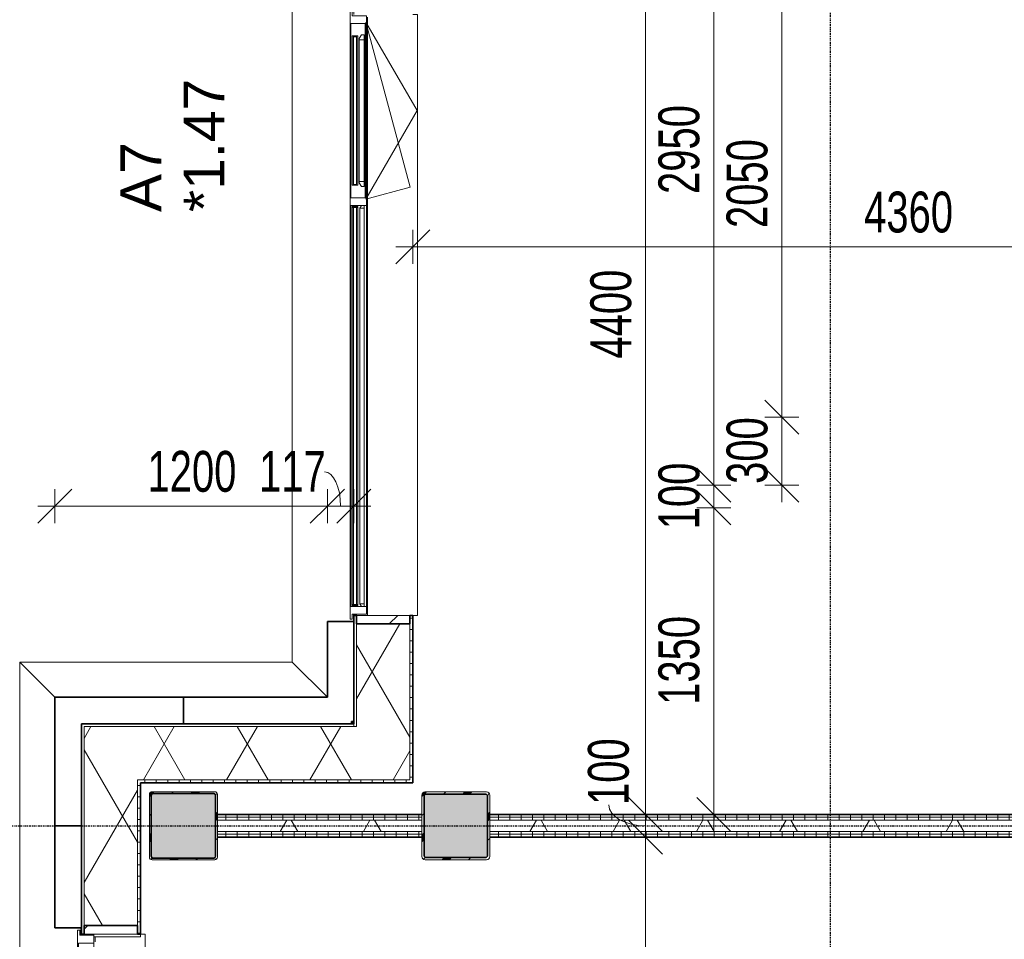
# Model space of a CAD drawing. Header units: millimetres. Extents: x -80560 to 110805, y -11020 to 52719.
# Tile 32 of 184: x 36724 to 41060, y 34700 to 38750. Entities that reach past the tile are written whole.
import ezdxf

# ---------------------------------------------------------------- set-up
doc = ezdxf.new("R2010")
doc.units = ezdxf.units.MM
doc.linetypes.add('CENTER2', pattern=[20, 8, -4, 4, -4])
doc.linetypes.add('DASHED2-1', pattern=[3, 2, -1])
for name, color, linetype, lineweight in [('A-ANNO-DIMS', 211, 'Continuous', 9), ('A-ANNO-DIMS-100', 211, 'Continuous', 9), ('A-FLOR-OVHD', 1, 'DASHED2-1', 18), ('A-GENM', 13, 'Continuous', 18), ('A-GLAZ', 151, 'Continuous', 18), ('A-GLAZ-IDEN', 152, 'Continuous', 18), ('A-GLAZ-SILL', 1, 'Continuous', 18), ('A-WALL', 113, 'Continuous', 35), ('A-WALL-PATT', 111, 'Continuous', 35), ('I-WALL', 2, 'Continuous', 18), ('S-COLS', 52, 'Continuous', 18), ('S-GRID', 1, 'Continuous', 9)]:
    doc.layers.add(name, color=color, linetype=linetype, lineweight=lineweight)
doc.styles.add('Arial', font='arial.ttf', dxfattribs={"height": 180})
doc.styles.add('Arial_5', font='arial.ttf', dxfattribs={"width": 0.7, "height": 180})
doc.dimstyles.new('n3o_1_8', dxfattribs={"dimscale": 304.8, "dimtxt": 183.646692, "dimasz": 0.492126, "dimexe": 0.246063, "dimexo": 0.0625, "dimgap": 0.032808, "dimtad": 1, "dimdec": 0, "dimdsep": 46, "dimtxsty": 'Arial_5', "dimblk1": 'OBLIQUE', "dimblk2": 'OBLIQUE', "dimsah": 1, "dimcen": 0.09, "dimdle": 0.246063, "dimazin": 0, "dimtfac": 1, "dimtdec": 4, "dimtix": 1, "dimtmove": 0, "dimatfit": 3, "dimfxl": 0.246063, "dimfxlon": 1, "dimtvp": 1, "dimtolj": 1, "dimtzin": 0, "dimarcsym": 2})
doc.dimstyles.new('n3o_1_8_1', dxfattribs={"dimscale": 304.8, "dimtxt": 183.646692, "dimasz": 0.492126, "dimexe": 0.246063, "dimexo": 0.0625, "dimgap": 0.032808, "dimtad": 1, "dimdec": 0, "dimdsep": 46, "dimtxsty": 'Arial_5', "dimblk1": 'OBLIQUE', "dimblk2": 'OBLIQUE', "dimsah": 1, "dimcen": 0.09, "dimdle": 0.246063, "dimazin": 0, "dimtfac": 1, "dimtdec": 4, "dimtix": 1, "dimtmove": 2, "dimatfit": 3, "dimfxl": 0.246063, "dimfxlon": 1, "dimtvp": 1, "dimtolj": 1, "dimtzin": 0, "dimarcsym": 2})
doc.dimstyles.new('n3o_1_8_2', dxfattribs={"dimscale": 304.8, "dimtxt": 183.646692, "dimasz": 0.492126, "dimexe": 0.246063, "dimexo": 0.0625, "dimgap": 0.032808, "dimtad": 1, "dimdec": 0, "dimdsep": 46, "dimtxsty": 'Arial_5', "dimblk1": 'OBLIQUE', "dimblk2": 'OBLIQUE', "dimsah": 1, "dimcen": 0.09, "dimdle": 0.246063, "dimazin": 0, "dimtfac": 1, "dimtdec": 4, "dimtix": 1, "dimtmove": 1, "dimatfit": 3, "dimfxl": 0.246063, "dimfxlon": 1, "dimtvp": 1, "dimtolj": 1, "dimtzin": 0, "dimarcsym": 2})
doc.dimstyles.new('n3o_1_8_3', dxfattribs={"dimscale": 304.8, "dimtxt": 183.646692, "dimasz": 0.492126, "dimexe": 0.246063, "dimexo": 0.0625, "dimgap": 0.032808, "dimtad": 1, "dimdec": 0, "dimdsep": 46, "dimtxsty": 'Arial_5', "dimblk1": 'OBLIQUE', "dimblk2": 'OBLIQUE', "dimsah": 1, "dimcen": 0.09, "dimdle": 0.246063, "dimazin": 0, "dimtfac": 1, "dimtdec": 4, "dimtix": 1, "dimtmove": 0, "dimatfit": 3, "dimfxl": 0.246063, "dimfxlon": 1, "dimtvp": 1, "dimtolj": 1, "dimtzin": 0, "dimarcsym": 2})
pattern_1 = [(270, (40732.32, 35250), (50, -2e-13), [])]
pattern_2 = [(60, (24894.82, 0), (-274.963, 158.75), []), (120, (24894.82, 0), (-274.963, -158.75), [])]
pattern_3 = [(45, (0, 0), (-141.4214, 141.4214), [])]

# ---------------------------------------------------------------- blocks, each defined once
blk = doc.blocks.new('NLRS_28_SCO_UN_staalkolom koker betongevuld_gen_CGA - kolom D-V330-DO_01 eerste verdieping')
at = {"layer": 'S-COLS', "lineweight": 5}
h = blk.add_hatch(dxfattribs=at)
h.set_pattern_fill('FP_150', color=256, style=0, pattern_type=2)
h.set_pattern_definition([(45, (-13750, -35200), (-99.99975, 99.99975), []), (45, (-13665, -35200), (-99.99975, 99.99975), []), (45, (-13660, -35200), (-99.99975, 99.99975), []), (45, (-13655, -35200), (-99.99975, 99.99975), []), (45, (-13650, -35200), (-99.99975, 99.99975), []), (45, (-13645, -35200), (-99.99975, 99.99975), []), (45, (-13640, -35200), (-99.99975, 99.99975), []), (45, (-13635, -35200), (-99.99975, 99.99975), [])])
h.paths.add_polyline_path([(7.4, -150), (135, -150), (145.6, -145.6), (150, -135), (150, 135), (145.6, 145.6), (135, 150), (-135, 150), (-145.6, 145.6), (-150, 135), (-150, -135), (-145.6, -145.6), (-135, -150)], flags=0)
h.paths.add_polyline_path([(130, -140), (-130, -140), (-137.1, -137.1), (-140, -130), (-140, 130), (-137.1, 137.1), (-130, 140), (130, 140), (137.1, 137.1), (140, 130), (140, -130), (137.1, -137.1)], flags=0)
at = {"layer": 'S-COLS', "lineweight": 9}
blk.add_hatch(color=256, dxfattribs=at).paths.add_polyline_path([(130, -140), (137.1, -137.1), (140, -130), (140, 130), (137.1, 137.1), (130, 140), (-130, 140), (-137.1, 137.1), (-140, 130), (-140, -130), (-137.1, -137.1), (-130, -140), (7.4, -140)], flags=0)
at = {"layer": 'S-COLS'}
for p, q in [((-150, 135), (-150, -135)), ((135, 150), (-135, 150)), ((-130, 140), (130, 140)), ((150, -135), (150, 135)), ((-140, -130), (-140, 130)), ((140, 130), (140, -130)), ((-135, -150), (135, -150)), ((130, -140), (-130, -140))]:
    blk.add_line(p, q, dxfattribs=at)
at = {"layer": 'S-COLS', "lineweight": 35}
for p, q in [((130, 140), (-130, 140)), ((-140, 130), (-140, -130)), ((140, -130), (140, 130)), ((-130, -140), (130, -140))]:
    blk.add_line(p, q, dxfattribs=at)
at = {"layer": 'S-COLS'}
for centre, radius, start, end in [((-135, 135), 15, 90, 180), ((-130, 130), 10, 90, 180), ((130, 130), 10, 0, 90), ((135, 135), 15, 360, 90), ((-130, -130), 10, 180, 270), ((130, -130), 10, 270, 0), ((-135, -135), 15, 180, 270), ((135, -135), 15, 270, 360)]:
    blk.add_arc(centre, radius, start, end, dxfattribs=at)
at = {"layer": 'S-COLS', "lineweight": 35}
for centre, start, end in [((-130, 130), 90, 180), ((130, 130), 360, 90), ((-130, -130), 180, 270), ((130, -130), 270, 360)]:
    blk.add_arc(centre, 10, start, end, dxfattribs=at)
blk = doc.blocks.new('NLRS_28_SCO_UN_staalkolom koker betongevuld_gen_CGA - kolom A-V339-DO_01 eerste verdieping')
at = {"layer": 'S-COLS', "lineweight": 5}
h = blk.add_hatch(dxfattribs=at)
h.set_pattern_fill('FP_177', color=256, style=0, pattern_type=2)
h.set_pattern_definition([(45, (-12550, -35200), (-99.99975, 99.99975), []), (45, (-12465, -35200), (-99.99975, 99.99975), []), (45, (-12460, -35200), (-99.99975, 99.99975), []), (45, (-12455, -35200), (-99.99975, 99.99975), []), (45, (-12450, -35200), (-99.99975, 99.99975), []), (45, (-12445, -35200), (-99.99975, 99.99975), []), (45, (-12440, -35200), (-99.99975, 99.99975), []), (45, (-12435, -35200), (-99.99975, 99.99975), [])])
h.paths.add_polyline_path([(138, -150), (146.5, -146.5), (150, -138), (150, 138), (146.5, 146.5), (138, 150), (-138, 150), (-146.5, 146.5), (-150, 138), (-150, -138), (-146.5, -146.5), (-138, -150), (32.7, -150)], flags=0)
h.paths.add_polyline_path([(32.7, -142), (-134, -142), (-139.7, -139.7), (-142, -134), (-142, 134), (-139.7, 139.7), (-134, 142), (134, 142), (139.7, 139.7), (142, 134), (142, -134), (139.7, -139.7), (134, -142)], flags=0)
at = {"layer": 'S-COLS', "lineweight": 9}
blk.add_hatch(color=256, dxfattribs=at).paths.add_polyline_path([(134, -142), (139.7, -139.7), (142, -134), (142, 134), (139.7, 139.7), (134, 142), (-134, 142), (-139.7, 139.7), (-142, 134), (-142, -134), (-139.7, -139.7), (-134, -142), (32.7, -142)], flags=0)
at = {"layer": 'S-COLS'}
for p, q in [((-150, 138), (-150, -138)), ((-142, -134), (-142, 134)), ((138, 150), (-138, 150)), ((-134, 142), (134, 142)), ((142, 134), (142, -134)), ((150, -138), (150, 138)), ((-138, -150), (138, -150)), ((134, -142), (-134, -142))]:
    blk.add_line(p, q, dxfattribs=at)
at = {"layer": 'S-COLS', "lineweight": 35}
for p, q in [((-142, 134), (-142, -134)), ((134, 142), (-134, 142)), ((142, -134), (142, 134)), ((-134, -142), (134, -142))]:
    blk.add_line(p, q, dxfattribs=at)
at = {"layer": 'S-COLS'}
for centre, radius, start, end in [((-138, 138), 12, 90, 180), ((-134, 134), 8, 90, 180), ((134, 134), 8, 0, 90), ((138, 138), 12, 0, 90), ((-138, -138), 12, 180, 270), ((-134, -134), 8, 180, 270), ((134, -134), 8, 270, 0), ((138, -138), 12, 270, 360)]:
    blk.add_arc(centre, radius, start, end, dxfattribs=at)
at = {"layer": 'S-COLS', "lineweight": 35}
for centre, start, end in [((-134, 134), 90, 180), ((134, 134), 360, 90), ((-134, -134), 180, 270), ((134, -134), 270, 360)]:
    blk.add_arc(centre, 8, start, end, dxfattribs=at)
blk = doc.blocks.new('19112_SW_LeonardoCollege_R2020_rvt-1-DO_01 eerste verdieping')
at = {"color": 9, "lineweight": 9}
for name, p in [('NLRS_28_SCO_UN_staalkolom koker betongevuld_gen_CGA - kolom A-V339-DO_01 eerste verdieping', (12550, 35200)), ('NLRS_28_SCO_UN_staalkolom koker betongevuld_gen_CGA - kolom D-V330-DO_01 eerste verdieping', (13750, 35200))]:
    blk.add_blockref(name, p, dxfattribs=at)
blk = doc.blocks.new('Basic Wall _ 41_WA_n3o_cladding_vertikaal_random_100mm_oorspronkelijk - ___-31301011-DO_01 eerste verdieping')
at = {"layer": 'A-WALL', "lineweight": 18}
for p, q in [((11829, 35921), (11984, 35766)), ((11829, 9429), (11829, 35921)), ((12099, 34750), (12099, 34717.7)), ((12101, 34722.5), (12101, 34717.7))]:
    blk.add_line(p, q, dxfattribs=at)
blk = doc.blocks.new('Basic Wall _ 41_WA_n3o_cladding_vertikaal_random_100mm_oorspronkelijk - ___-31301012-DO_01 eerste verdieping')
at = {"layer": 'A-WALL', "lineweight": 18}
for p, q in [((13029, 35921), (13029, 48371)), ((13299, 36132), (13299, 36100)), ((13301, 36132), (13301, 36127)), ((13184, 35766), (13029, 35921)), ((13299, 35651), (13291, 35659)), ((13299, 35659), (13299, 35651))]:
    blk.add_line(p, q, dxfattribs=at)
blk = doc.blocks.new('merk 2700 draaikiep - std-31324494-DO_01 eerste verdieping')
at = {"layer": 'A-GLAZ'}
for p, q in [((-1262, 0), (-1340, 0)), ((-1340, 0), (-1340, -10)), ((-1262, -4), (-1262, 0)), ((460, 0), (460, -4)), ((538, 0), (460, 0)), ((538, -4), (538, 0)), ((1340, 0), (1262, 0)), ((1262, 0), (1262, -4)), ((1340, -10), (1340, 0)), ((-1340, -10), (-1318, -10)), ((-1318, -10), (-1318, -72)), ((-1284, -72), (-1284, -4)), ((-1284, -4), (-1262, -4)), ((460, -4), (482, -4)), ((482, -4), (482, -72)), ((516, -72), (516, -4)), ((516, -4), (538, -4)), ((1262, -4), (1284, -4)), ((1284, -4), (1284, -72)), ((1318, -72), (1318, -10)), ((1318, -10), (1340, -10)), ((-1318, -72), (-1284, -72)), ((482, -72), (516, -72)), ((1284, -72), (1318, -72))]:
    blk.add_line(p, q, dxfattribs=at)
at = {"layer": 'A-GLAZ-SILL'}
for p, q in [((460, 0), (-1262, 0)), ((1262, 0), (538, 0)), ((460, -4), (-1262, -4)), ((1262, -4), (538, -4)), ((482, -72), (-1284, -72)), ((1284, -72), (516, -72))]:
    blk.add_line(p, q, dxfattribs=at)
blk = doc.blocks.new('NLRS_41_GM_WPB_spouwlat-SH_generiek_ISR - 235x38-V123-DO_01 eerste verdieping')
at = {"layer": 'A-GENM'}
h = blk.add_hatch(dxfattribs=at)
h.set_pattern_fill('FP_51', color=256, style=0, pattern_type=2)
h.set_pattern_definition(pattern_3)
h.paths.add_polyline_path([(13548, 36089), (13548, 36127), (13313, 36127), (13313, 36089), (13463.7, 36089)], flags=0)
for p, q in [((13548, 36127), (13313, 36127)), ((13313, 36127), (13313, 36089)), ((13548, 36089), (13548, 36127)), ((13313, 36089), (13548, 36089))]:
    blk.add_line(p, q, dxfattribs=at)
blk = doc.blocks.new('merk 1800 draaikiep - std-31313693-DO_01 eerste verdieping')
at = {"layer": 'A-GLAZ'}
for p, q in [((-812, 0), (-890, 0)), ((-890, 0), (-890, -10)), ((-812, -4), (-812, 0)), ((-39, 0), (-39, -4)), ((39, 0), (-39, 0)), ((39, -4), (39, 0)), ((890, 0), (812, 0)), ((812, 0), (812, -4)), ((890, -10), (890, 0)), ((-890, -10), (-868, -10)), ((-868, -10), (-868, -72)), ((-834, -72), (-834, -4)), ((-834, -4), (-812, -4)), ((-39, -4), (-17, -4)), ((-17, -4), (-17, -72)), ((17, -72), (17, -4)), ((17, -4), (39, -4)), ((812, -4), (834, -4)), ((834, -4), (834, -72)), ((868, -72), (868, -10)), ((868, -10), (890, -10)), ((-868, -72), (-834, -72)), ((-17, -72), (17, -72)), ((834, -72), (868, -72))]:
    blk.add_line(p, q, dxfattribs=at)
at = {"layer": 'A-GLAZ-SILL'}
for p, q in [((-39, 0), (-812, 0)), ((812, 0), (39, 0)), ((-39, -4), (-812, -4)), ((812, -4), (39, -4)), ((67, -72), (17, -72)), ((834, -72), (784, -72))]:
    blk.add_line(p, q, dxfattribs=at)
blk = doc.blocks.new('NLRS_41_GM_WPB_spouwlat-SH_generiek_ISR - 235x38-V309-DO_01 eerste verdieping')
at = {"layer": 'A-GENM'}
h = blk.add_hatch(dxfattribs=at)
h.set_pattern_fill('FP_59', color=256, style=0, pattern_type=2)
h.set_pattern_definition(pattern_3)
h.paths.add_polyline_path([(12348, 34722.5), (12348, 34760.5), (12113, 34760.5), (12113, 34722.5), (12289, 34722.5)], flags=0)
for p, q in [((12348, 34760.5), (12113, 34760.5)), ((12113, 34760.5), (12113, 34722.5)), ((12348, 34722.5), (12348, 34760.5)), ((12113, 34722.5), (12348, 34722.5))]:
    blk.add_line(p, q, dxfattribs=at)
blk = doc.blocks.new('41_dagkanten_SH_generiek_ISR - 12x204_5-V311-DO_01 eerste verdieping')
at = {"layer": 'A-GENM'}
for p, q in [((12156, 34722.5), (12156, 34717.7)), ((12360.5, 34722.5), (12156, 34722.5)), ((12156, 34710.5), (12360.5, 34710.5)), ((12360.5, 34710.5), (12360.5, 34722.5))]:
    blk.add_line(p, q, dxfattribs=at)
blk = doc.blocks.new('Basic Wall _ 41_WA_n3o_cladding_vertikaal_random_100mm_oorspronkelijk - ___-32747087-DO_01 eerste verdieping')
at = {"layer": 'A-WALL', "lineweight": 18}
for p, q in [((11984, 35766), (11829, 35921)), ((11829, 35921), (13029, 35921)), ((13029, 35921), (13184, 35766)), ((13291, 35659), (13299, 35651)), ((13299, 35651), (13291, 35651))]:
    blk.add_line(p, q, dxfattribs=at)
blk = doc.blocks.new('30_n3o_RT62_glas met glaslat - Type 1-33663740-DO_01 eerste verdieping')
at = {"layer": 'A-GENM'}
for points in [[(878, -11), (878, -5), (-878, -5), (-878, -11), (738.1, -11)], [(878, -31), (878, -25), (-878, -25), (-878, -31), (738.1, -31)]]:
    blk.add_hatch(color=256, dxfattribs=at).paths.add_polyline_path(points, flags=0)
for p, q in [((878, -5), (-878, -5)), ((-878, -5), (-878, -11)), ((-874, -5), (-878, -5)), ((-878, -5), (-878, -31)), ((-878, -11), (878, -11)), ((878, -25), (-878, -25)), ((-878, -25), (-878, -31)), ((-878, -31), (878, -31)), ((-878, -31), (-874, -31)), ((-874, -31), (-874, -5)), ((878, -5), (874, -5)), ((874, -5), (874, -31)), ((874, -31), (878, -31)), ((878, -11), (878, -5)), ((878, -31), (878, -5)), ((878, -31), (878, -25))]:
    blk.add_line(p, q, dxfattribs=at)
blk = doc.blocks.new('31_n3o_RT62_raam binnensponning_770817_v3 - Type 1-33654572-DO_01 eerste verdieping')
at = {"layer": 'A-GENM'}
for p, q in [((-372, -62), (-384, -62)), ((-384, -66), (-372, -66)), ((-372, -66), (-372, -62)), ((372, -62), (-372, -62)), ((-372, -62), (-372, -66)), ((-372, -66), (372, -66)), ((384, -62), (372, -62)), ((372, -62), (372, -66)), ((372, -66), (372, -62)), ((372, -66), (384, -66))]:
    blk.add_line(p, q, dxfattribs=at)
blk = doc.blocks.new('Mobility Plan Swing v2 - Mobility Plan Swing v2-33563420-DO_01 eerste verdieping')
at = {"layer": 'A-GENM'}
for p, q in [((-390, 0), (0, 225.2)), ((0, 225.2), (390, 0)), ((-390, 0), (337.7, 195)), ((390, 0), (337.7, 195))]:
    blk.add_line(p, q, dxfattribs=at)
blk = doc.blocks.new('DPWP_30_n3o_RT62_glas met glaslat Frame1 - Type 1-33663743-DO_01 eerste verdieping')
at = {"layer": 'A-GENM'}
for p, q in [((-871, -7.8), (-883, -15)), ((-883, -27), (-871, -27)), ((-871, -27), (-871, -7.8)), ((871, -7.8), (-871, -7.8)), ((-871, -7.8), (-871, -27)), ((-871, -27), (871, -27)), ((871, -27), (871, -7.8)), ((883, -15), (871, -7.8)), ((871, -7.8), (871, -27)), ((871, -27), (883, -27))]:
    blk.add_line(p, q, dxfattribs=at)
blk = doc.blocks.new('30_n3o_RT62_glas met glaslat - Type 1-33654577-DO_01 eerste verdieping')
at = {"layer": 'A-GENM'}
for points in [[(329, -11), (329, -5), (-329, -5), (-329, -11), (318.13516, -11)], [(-329, -31), (329, -31), (329, -25), (-329, -25)]]:
    blk.add_hatch(color=256, dxfattribs=at).paths.add_polyline_path(points, flags=0)
for p, q in [((-0.50292, 0), (0.50292, 0)), ((-329, -11), (-329, -5)), ((-329, -5), (329, -5)), ((329, -11), (-329, -11)), ((-329, -25), (-329, -11)), ((-329, -31), (-329, -25)), ((-329, -25), (329, -25)), ((329, -31), (-329, -31)), ((-325, -11), (-325, -25)), ((325, -25), (325, -11)), ((329, -11), (329, -5)), ((329, -11), (329, -25)), ((329, -31), (329, -25))]:
    blk.add_line(p, q, dxfattribs=at)
blk = doc.blocks.new('DPWP_30_n3o_RT62_glas met glaslat Frame1 - Type 1-33654580-DO_01 eerste verdieping')
at = {"layer": 'A-GENM'}
for p, q in [((-334, -15), (-317.317, -5)), ((-334, -27), (-334, -15)), ((-312, -27), (-334, -27)), ((-317.317, -5), (-312, -5)), ((-312, -5), (-312, -27)), ((312, -5), (-312, -5)), ((312, -27), (-312, -27)), ((312, -5), (317.317, -5)), ((312, -27), (312, -5)), ((334, -27), (312, -27)), ((317.317, -5), (334, -15)), ((334, -15), (334, -27))]:
    blk.add_line(p, q, dxfattribs=at)
blk = doc.blocks.new('NLRS_42_GM_ISR_vensterbank_kunststeen-SH_generiek_ISR - 220x20-33891699-DO_01 eerste verdieping')
at = {"layer": 'A-GENM'}
for p, q in [((-1323, 199.5), (-1323, 220)), ((-1323, 220), (1323, 220)), ((1323, 220), (1323, 199.5)), ((1323, 0), (-1311, 0))]:
    blk.add_line(p, q, dxfattribs=at)
blk = doc.blocks.new('NLRS_42_GM_ISR_vensterbank_kunststeen-SH_generiek_ISR - 220x20-V375-DO_01 eerste verdieping')
at = {"layer": 'A-GENM'}
for p, q in [((-873, 199.5), (-873, 220)), ((-873, 220), (873, 220)), ((873, 220), (873, 199.5)), ((-840.2, 0), (-861, 0)), ((873, 0), (-11.2, 0))]:
    blk.add_line(p, q, dxfattribs=at)
blk = doc.blocks.new('DIMBLOCK132-DO_01 eerste verdieping')
at = {"layer": 'A-ANNO-DIMS-100'}
for p, q in [((36878.8, 36607.5), (36953.8, 36682.5)), ((36878.8, 36532.5), (36878.8, 36682.5)), ((38078.8, 36607.5), (38153.8, 36682.5)), ((38078.8, 36532.5), (38078.8, 36682.5)), ((36803.8, 36607.5), (38078.8, 36607.5)), ((36878.8, 36607.5), (36803.8, 36532.5)), ((36878.8, 36607.5), (36878.8, 36532.5)), ((38078.8, 36607.5), (38003.8, 36532.5)), ((38078.8, 36607.5), (38078.8, 36532.5))]:
    blk.add_line(p, q, dxfattribs=at)
at = {"layer": 'A-ANNO-DIMS-100', "color": 0, "insert": (37286.7, 36851.2), "char_height": 180, "width": 461.094, "attachment_point": 1, "line_spacing_factor": 0.941778, "style": 'Arial_5'}
blk.add_mtext('1200', dxfattribs=at)
blk = doc.blocks.new('_Oblique')
at = {"color": 0, "linetype": 'ByBlock', "lineweight": -2}
blk.add_line((-0.5, -0.5), (0.5, 0.5), dxfattribs=at)
blk = doc.blocks.new('DIMBLOCK133-DO_01 eerste verdieping')
at = {"layer": 'A-ANNO-DIMS-100'}
for p, q in [((38078.8, 36607.5), (38153.8, 36682.5)), ((38078.8, 36532.5), (38078.8, 36682.5)), ((38195.8, 36607.5), (38270.8, 36682.5)), ((38195.8, 36532.5), (38195.8, 36682.5)), ((38078.8, 36607.5), (38003.8, 36532.5)), ((38078.8, 36607.5), (38270.8, 36607.5)), ((38078.8, 36607.5), (38078.8, 36532.5)), ((38195.8, 36607.5), (38120.8, 36532.5)), ((38195.8, 36607.5), (38195.8, 36532.5))]:
    blk.add_line(p, q, dxfattribs=at)
blk.add_ellipse((38066.4, 36607.5), major_axis=(0, 151.3), ratio=0.468819, start_param=4.712389, end_param=6.283185, dxfattribs=at)
at = {"layer": 'A-ANNO-DIMS-100', "color": 0, "insert": (37778.2, 36851.2), "char_height": 180, "width": 345.821, "attachment_point": 1, "line_spacing_factor": 0.941778, "style": 'Arial_5'}
blk.add_mtext('117', dxfattribs=at)
blk = doc.blocks.new('DIMBLOCK162-DO_01 eerste verdieping')
at = {"layer": 'A-ANNO-DIMS-100'}
for p, q in [((38455.3, 37749.6), (38530.3, 37824.6)), ((38455.3, 37824.6), (38455.3, 37674.6)), ((38455.3, 37749.6), (38455.3, 37824.6)), ((42814.8, 37749.6), (42889.8, 37824.6)), ((42814.8, 37824.6), (42814.8, 37674.6)), ((42814.8, 37749.6), (42814.8, 37824.6)), ((38380.3, 37749.6), (42814.8, 37749.6)), ((38455.3, 37749.6), (38380.3, 37674.6)), ((42814.8, 37749.6), (42739.8, 37674.6))]:
    blk.add_line(p, q, dxfattribs=at)
at = {"layer": 'A-ANNO-DIMS-100', "color": 0, "insert": (40442.9, 37993.3), "char_height": 180, "width": 461.094, "attachment_point": 1, "line_spacing_factor": 0.941778, "style": 'Arial_5'}
blk.add_mtext('4360', dxfattribs=at)
blk = doc.blocks.new('DIMBLOCK320-DO_01 eerste verdieping')
at = {"layer": 'A-ANNO-DIMS-100'}
for p, q in [((39480.6, 35150), (39405.6, 35225)), ((39405.6, 35150), (39555.6, 35150)), ((39480.6, 35150), (39405.6, 35150)), ((39480.6, 28950), (39480.6, 35150)), ((39480.6, 35150), (39555.6, 35075)), ((39480.6, 28950), (39405.6, 29025)), ((39405.6, 28950), (39555.6, 28950)), ((39480.6, 28950), (39405.6, 28950)), ((39480.6, 28950), (39555.6, 28875))]:
    blk.add_line(p, q, dxfattribs=at)
at = {"layer": 'A-ANNO-DIMS-100', "color": 0, "insert": (39236.9, 32283.6), "char_height": 180, "width": 461.094, "attachment_point": 1, "rotation": 90, "line_spacing_factor": 0.941778, "style": 'Arial_5'}
blk.add_mtext('6200', dxfattribs=at)
blk = doc.blocks.new('DIMBLOCK321-DO_01 eerste verdieping')
at = {"layer": 'A-ANNO-DIMS-100'}
for p, q in [((39480.6, 35250), (39405.6, 35325)), ((39405.6, 35250), (39555.6, 35250)), ((39480.6, 35250), (39405.6, 35250)), ((39480.6, 35150), (39405.6, 35225)), ((39480.6, 35150), (39480.6, 35250)), ((39480.6, 35250), (39555.6, 35175)), ((39405.6, 35150), (39555.6, 35150)), ((39480.6, 35150), (39405.6, 35150)), ((39480.6, 35150), (39555.6, 35075))]:
    blk.add_line(p, q, dxfattribs=at)
blk.add_ellipse((39480.6, 35291.7), major_axis=(161.8, 0), ratio=0.567104, start_param=3.141593, end_param=4.712389, dxfattribs=at)
at = {"layer": 'A-ANNO-DIMS-100', "color": 0, "insert": (39226.4, 35291.7), "char_height": 180, "width": 345.821, "attachment_point": 1, "rotation": 90, "line_spacing_factor": 0.941778, "style": 'Arial_5'}
blk.add_mtext('100', dxfattribs=at)
blk = doc.blocks.new('DIMBLOCK322-DO_01 eerste verdieping')
at = {"layer": 'A-ANNO-DIMS-100'}
for p, q in [((39480.6, 39650), (39405.6, 39725)), ((39405.6, 39650), (39555.6, 39650)), ((39480.6, 39650), (39405.6, 39650)), ((39480.6, 35250), (39480.6, 39650)), ((39480.6, 39650), (39555.6, 39575)), ((39480.6, 35250), (39405.6, 35325)), ((39405.6, 35250), (39555.6, 35250)), ((39480.6, 35250), (39405.6, 35250)), ((39480.6, 35250), (39555.6, 35175))]:
    blk.add_line(p, q, dxfattribs=at)
at = {"layer": 'A-ANNO-DIMS-100', "color": 0, "insert": (39236.9, 37257.9), "char_height": 180, "width": 461.094, "attachment_point": 1, "rotation": 90, "line_spacing_factor": 0.941778, "style": 'Arial_5'}
blk.add_mtext('4400', dxfattribs=at)
blk = doc.blocks.new('DIMBLOCK381-DO_01 eerste verdieping')
at = {"layer": 'A-ANNO-DIMS-100'}
for p, q in [((40080.6, 37000), (40005.6, 37075)), ((40155.6, 37000), (40005.6, 37000)), ((40080.6, 36625), (40080.6, 37000)), ((40080.6, 37000), (40155.6, 36925)), ((40080.6, 37000), (40155.6, 37000)), ((40080.6, 36700), (40005.6, 36775)), ((40155.6, 36700), (40005.6, 36700)), ((40080.6, 36700), (40155.6, 36625)), ((40080.6, 36700), (40155.6, 36700))]:
    blk.add_line(p, q, dxfattribs=at)
at = {"layer": 'A-ANNO-DIMS-100', "color": 0, "insert": (39836.9, 36705.9), "char_height": 180, "width": 345.821, "attachment_point": 1, "rotation": 90, "line_spacing_factor": 0.941778, "style": 'Arial_5'}
blk.add_mtext('300', dxfattribs=at)
blk = doc.blocks.new('DIMBLOCK382-DO_01 eerste verdieping')
at = {"layer": 'A-ANNO-DIMS-100'}
for p, q in [((40080.6, 39050), (40005.6, 39125)), ((40155.6, 39050), (40005.6, 39050)), ((40080.6, 37000), (40080.6, 39050)), ((40080.6, 39050), (40155.6, 38975)), ((40080.6, 39050), (40155.6, 39050)), ((40080.6, 37000), (40005.6, 37075)), ((40155.6, 37000), (40005.6, 37000)), ((40080.6, 37000), (40155.6, 36925)), ((40080.6, 37000), (40155.6, 37000))]:
    blk.add_line(p, q, dxfattribs=at)
at = {"layer": 'A-ANNO-DIMS-100', "color": 0, "insert": (39836.9, 37832.9), "char_height": 180, "width": 461.094, "attachment_point": 1, "rotation": 90, "line_spacing_factor": 0.941778, "style": 'Arial_5'}
blk.add_mtext('2050', dxfattribs=at)
blk = doc.blocks.new('DIMBLOCK384-DO_01 eerste verdieping')
at = {"layer": 'A-ANNO-DIMS-100'}
for p, q in [((39780.6, 36600), (39705.6, 36675)), ((39855.6, 36600), (39705.6, 36600)), ((39780.6, 35175), (39780.6, 36600)), ((39780.6, 36600), (39855.6, 36525)), ((39780.6, 36600), (39855.6, 36600)), ((39780.6, 35250), (39705.6, 35325)), ((39705.6, 35250), (39855.6, 35250)), ((39780.6, 35250), (39705.6, 35250)), ((39780.6, 35250), (39855.6, 35175))]:
    blk.add_line(p, q, dxfattribs=at)
at = {"layer": 'A-ANNO-DIMS-100', "color": 0, "insert": (39536.9, 35732.9), "char_height": 180, "width": 461.094, "attachment_point": 1, "rotation": 90, "line_spacing_factor": 0.941778, "style": 'Arial_5'}
blk.add_mtext('1350', dxfattribs=at)
blk = doc.blocks.new('DIMBLOCK385-DO_01 eerste verdieping')
at = {"layer": 'A-ANNO-DIMS-100'}
for p, q in [((39780.6, 36700), (39705.6, 36775)), ((39855.6, 36700), (39705.6, 36700)), ((39780.6, 36600), (39780.6, 36700)), ((39780.6, 36700), (39855.6, 36625)), ((39780.6, 36700), (39855.6, 36700)), ((39780.6, 36600), (39705.6, 36675)), ((39855.6, 36600), (39705.6, 36600)), ((39780.6, 36600), (39855.6, 36525)), ((39780.6, 36600), (39855.6, 36600))]:
    blk.add_line(p, q, dxfattribs=at)
at = {"layer": 'A-ANNO-DIMS-100', "color": 0, "insert": (39536.9, 36505.9), "char_height": 180, "width": 345.821, "attachment_point": 1, "rotation": 90, "line_spacing_factor": 0.941778, "style": 'Arial_5'}
blk.add_mtext('100', dxfattribs=at)
blk = doc.blocks.new('DIMBLOCK386-DO_01 eerste verdieping')
at = {"layer": 'A-ANNO-DIMS-100'}
for p, q in [((39780.6, 39650), (39705.6, 39725)), ((39780.6, 36700), (39780.6, 39725)), ((39705.6, 39650), (39855.6, 39650)), ((39780.6, 39650), (39705.6, 39650)), ((39780.6, 39650), (39855.6, 39575)), ((39780.6, 36700), (39705.6, 36775)), ((39855.6, 36700), (39705.6, 36700)), ((39780.6, 36700), (39855.6, 36625)), ((39780.6, 36700), (39855.6, 36700))]:
    blk.add_line(p, q, dxfattribs=at)
at = {"layer": 'A-ANNO-DIMS-100', "color": 0, "insert": (39536.9, 37982.9), "char_height": 180, "width": 461.094, "attachment_point": 1, "rotation": 90, "line_spacing_factor": 0.941778, "style": 'Arial_5'}
blk.add_mtext('2950', dxfattribs=at)

msp = doc.modelspace()

# ---------------------------------------------------------------- hatches: boundary and pattern name
at = {"layer": 'A-WALL-PATT', "lineweight": 18}
h = msp.add_hatch(dxfattribs=at)
h.set_pattern_fill('FP_62', color=256, style=0, pattern_type=2)
h.set_pattern_definition([(270, (38195.82, 41614.5), (50, 9e-14), [])])
h.paths.add_polyline_path([(38207.8, 35637), (38207.8, 36127), (38195.8, 36127), (38195.8, 35637)], flags=0)
h.paths.add_polyline_path([(38195.8, 38773), (38207.8, 38773), (38207.8, 41077), (38195.8, 41077), (38195.8, 38916.2)], flags=0)
h.paths.add_polyline_path([(38195.8, 42823), (38207.8, 42823), (38207.8, 44677), (38195.8, 44677), (38195.8, 42915.4)], flags=0)
h.paths.add_polyline_path([(38195.8, 47323), (38207.8, 47323), (38207.8, 48087), (38195.8, 48087), (38195.8, 47581.1)], flags=0)
h = msp.add_hatch(dxfattribs=at)
h.set_pattern_fill('FP_2', color=256, style=0, pattern_type=2)
h.set_pattern_definition(pattern_2)
h.paths.add_polyline_path([(38358.5, 35402), (38442.8, 35402), (38442.8, 36089), (38207.8, 36089), (38207.8, 35402)], flags=0)
h.paths.add_polyline_path([(38358.5, 38811), (38442.8, 38811), (38442.8, 41039), (38207.8, 41039), (38207.8, 38811)], flags=0)
h.paths.add_polyline_path([(38358.5, 42861), (38442.8, 42861), (38442.8, 44639), (38207.8, 44639), (38207.8, 42861)], flags=0)
h.paths.add_polyline_path([(38207.8, 47361), (38442.8, 47361), (38442.8, 47852), (38207.8, 47852), (38207.8, 47581.1)], flags=0)
h = msp.add_hatch(dxfattribs=at)
h.set_pattern_fill('FP_63', color=256, angle=90, style=0, pattern_type=2)
h.set_pattern_definition([(1e-13, (38195.82, 41614.5), (-9e-14, 50), [])])
h.paths.add_polyline_path([(38455.3, 35389.5), (38455.3, 36127), (38442.8, 36127), (38442.8, 35389.5)], flags=0)
h.paths.add_polyline_path([(38442.8, 38773), (38455.3, 38773), (38455.3, 41077), (38442.8, 41077), (38442.8, 38811)], flags=0)
h.paths.add_polyline_path([(38455.3, 42823), (38455.3, 44677), (38442.8, 44677), (38442.8, 42823)], flags=0)
h.paths.add_polyline_path([(38455.3, 47323), (38455.3, 47839.5), (38442.8, 47839.5), (38442.8, 47323)], flags=0)
h = msp.add_hatch(dxfattribs=at)
h.set_pattern_fill('FP_119', color=256, style=0, pattern_type=2)
h.set_pattern_definition([(270, (36995.82, 29127.624), (50, 5e-14), [])])
h.paths.add_polyline_path([(37007.8, 22606.2), (37007.8, 23976.5), (36995.8, 23976.5), (36995.8, 22606.2)], flags=0)
h.paths.add_polyline_path([(37007.8, 28422.5), (37007.8, 29376.5), (36995.8, 29376.5), (36995.8, 28422.5)], flags=0)
h.paths.add_polyline_path([(37007.8, 32022.5), (37007.8, 32976.5), (36995.8, 32976.5), (36995.8, 32022.5)], flags=0)
h.paths.add_polyline_path([(36995.8, 34722.5), (37007.8, 34722.5), (37007.8, 35649), (36995.8, 35649), (36995.8, 34750.4)], flags=0)
h = msp.add_hatch(dxfattribs=at)
h.set_pattern_fill('FP_122', color=256, style=0, pattern_type=2)
h.set_pattern_definition([(180, (37725.57, 35649), (3e-13, -50), [])])
h.paths.add_polyline_path([(38064.8, 35637), (38195.8, 35637), (38195.8, 35649), (37007.8, 35649), (37007.8, 35637), (37771.2, 35637)], flags=0)
h = msp.add_hatch(dxfattribs=at)
h.set_pattern_fill('FP_2', color=256, style=0, pattern_type=2)
h.set_pattern_definition(pattern_2)
h.paths.add_polyline_path([(37183.8, 22606.2), (37242.8, 22606.2), (37242.8, 23938.5), (37007.8, 23938.5), (37007.8, 22606.2)], flags=0)
h.paths.add_polyline_path([(37007.8, 28460.5), (37242.8, 28460.5), (37242.8, 29338.5), (37007.8, 29338.5), (37007.8, 28585.1)], flags=0)
h.paths.add_polyline_path([(37242.8, 32060.5), (37242.8, 32938.5), (37007.8, 32938.5), (37007.8, 32060.5), (37183.8, 32060.5)], flags=0)
h.paths.add_polyline_path([(37242.8, 34760.5), (37242.8, 35637), (37007.8, 35637), (37007.8, 34760.5), (37183.8, 34760.5)], flags=0)
h = msp.add_hatch(dxfattribs=at)
h.set_pattern_fill('FP_2', color=256, style=0, pattern_type=2)
h.set_pattern_definition(pattern_2)
h.paths.add_polyline_path([(38207.8, 35402), (38207.8, 35637), (37242.8, 35637), (37242.8, 35402), (38195.8, 35402)], flags=0)
h = msp.add_hatch(dxfattribs=at)
h.set_pattern_fill('FP_120', color=256, angle=90, style=0, pattern_type=2)
h.set_pattern_definition([(360, (36995.82, 29127.624), (3e-13, 50), [])])
h.paths.add_polyline_path([(37255.3, 22606.2), (37255.3, 23976.5), (37242.8, 23976.5), (37242.8, 22606.2)], flags=0)
h.paths.add_polyline_path([(37255.3, 28422.5), (37255.3, 29376.5), (37242.8, 29376.5), (37242.8, 28422.5)], flags=0)
h.paths.add_polyline_path([(37255.3, 32022.5), (37255.3, 32976.5), (37242.8, 32976.5), (37242.8, 32022.5)], flags=0)
h.paths.add_polyline_path([(37255.3, 34722.5), (37255.3, 35402), (37242.8, 35402), (37242.8, 34722.5)], flags=0)
h = msp.add_hatch(dxfattribs=at)
h.set_pattern_fill('FP_121', color=256, angle=-270, style=0, pattern_type=2)
h.set_pattern_definition([(270, (37725.57, 35649), (50, -9e-14), [])])
h.paths.add_polyline_path([(38358.5, 35389.5), (38442.8, 35389.5), (38442.8, 35402), (37255.3, 35402), (37255.3, 35389.5), (38195.8, 35389.5)], flags=0)
h = msp.add_hatch(dxfattribs=at)
h.set_pattern_fill('FP_31', color=256, angle=-270, style=0, pattern_type=2)
h.set_pattern_definition(pattern_1)
h.paths.add_polyline_path([(43644.6, 35237.5), (44169.8, 35237.5), (44169.8, 35250), (38794.8, 35250), (38794.8, 35237.5), (43057.3, 35237.5)], flags=0)
h.paths.add_polyline_path([(38358.5, 35237.5), (38494.8, 35237.5), (38494.8, 35250), (37594.8, 35250), (37594.8, 35237.5), (37771.2, 35237.5)], flags=0)
h = msp.add_hatch(dxfattribs=at)
h.set_pattern_fill('FP_31', color=256, angle=-270, style=0, pattern_type=2)
h.set_pattern_definition(pattern_1)
h.paths.add_polyline_path([(44169.8, 35225), (44182.3, 35225), (44182.3, 35237.5), (38794.8, 35237.5), (38794.8, 35225), (43938.3, 35225)], flags=0)
h.paths.add_polyline_path([(38358.5, 35225), (38494.8, 35225), (38494.8, 35237.5), (37594.8, 35237.5), (37594.8, 35225), (37771.2, 35225)], flags=0)
h = msp.add_hatch(dxfattribs=at)
h.set_pattern_fill('FP_2', color=256, style=0, pattern_type=2)
h.set_pattern_definition(pattern_2)
h.paths.add_polyline_path([(44194.8, 35175), (44207.3, 35175), (44207.3, 35225), (38794.8, 35225), (38794.8, 35175), (44182.3, 35175)], flags=0)
h.paths.add_polyline_path([(38494.8, 35175), (38494.8, 35225), (37594.8, 35225), (37594.8, 35175), (38358.5, 35175)], flags=0)
h = msp.add_hatch(dxfattribs=at)
h.set_pattern_fill('FP_31', color=256, angle=-270, style=0, pattern_type=2)
h.set_pattern_definition(pattern_1)
h.paths.add_polyline_path([(44169.8, 35162.5), (44182.3, 35162.5), (44182.3, 35175), (38794.8, 35175), (38794.8, 35162.5), (43938.3, 35162.5)], flags=0)
h.paths.add_polyline_path([(38494.8, 35162.5), (38494.8, 35175), (37594.8, 35175), (37594.8, 35162.5), (38358.5, 35162.5)], flags=0)
h = msp.add_hatch(dxfattribs=at)
h.set_pattern_fill('FP_31', color=256, angle=-270, style=0, pattern_type=2)
h.set_pattern_definition(pattern_1)
h.paths.add_polyline_path([(43938.3, 35150), (44169.8, 35150), (44169.8, 35162.5), (38794.8, 35162.5), (38794.8, 35150), (43644.6, 35150)], flags=0)
h.paths.add_polyline_path([(38358.5, 35150), (38494.8, 35150), (38494.8, 35162.5), (37594.8, 35162.5), (37594.8, 35150), (37771.2, 35150)], flags=0)

# ---------------------------------------------------------------- linework, layer by layer
at = {"layer": 'A-FLOR-OVHD'}
for p, q in [((37923.8, 48371), (37923.8, 35921)), ((36723.8, 9429), (36723.8, 35921)), ((36723.8, 35921), (37923.8, 35921))]:
    msp.add_line(p, q, dxfattribs=at)
at = {"layer": 'A-WALL'}
for p, q in [((38207.8, 36127), (38195.8, 36127)), ((38195.8, 36127), (38195.8, 35649)), ((38207.8, 36089), (38207.8, 36127)), ((38455.3, 36127), (38442.8, 36127)), ((38442.8, 36127), (38442.8, 36089)), ((38455.3, 35389.5), (38455.3, 36127)), ((38195.8, 36100), (38078.8, 36100)), ((38078.8, 36100), (38078.8, 35766)), ((38442.8, 36089), (38207.8, 36089)), ((38078.8, 35766), (36878.8, 35766)), ((36878.8, 35766), (36878.8, 34750)), ((37444.8, 35649), (37444.8, 35766)), ((36995.8, 34722.5), (36995.8, 35649)), ((36995.8, 35649), (38195.8, 35649)), ((38185.8, 35659), (38195.8, 35659)), ((38185.8, 35649), (38185.8, 35659)), ((37255.3, 34722.5), (37255.3, 35389.5)), ((37255.3, 35389.5), (38455.3, 35389.5)), ((36995.8, 35200), (36878.8, 35200)), ((36878.8, 34750), (36995.8, 34750)), ((37007.8, 34722.5), (37007.8, 34760.5)), ((37007.8, 34760.5), (37242.8, 34760.5)), ((37242.8, 34760.5), (37242.8, 34722.5)), ((36995.8, 34722.5), (37007.8, 34722.5)), ((37242.8, 34722.5), (37255.3, 34722.5))]:
    msp.add_line(p, q, dxfattribs=at)
at = {"layer": 'A-WALL', "lineweight": 18}
for p, q in [((38207.8, 36127), (38207.8, 36132)), ((38207.8, 36089), (38207.8, 35637)), ((38442.8, 36089), (38442.8, 35402)), ((37007.8, 35637), (37007.8, 34760.5)), ((38207.8, 35637), (37007.8, 35637)), ((37242.8, 35402), (37242.8, 34760.5)), ((38442.8, 35402), (37242.8, 35402)), ((38494.8, 35237.5), (37594.8, 35237.5)), ((38494.8, 35225), (37594.8, 35225)), ((44182.3, 35237.5), (38794.8, 35237.5)), ((44207.3, 35225), (38794.8, 35225)), ((38494.8, 35175), (37594.8, 35175)), ((45544.8, 35175), (38794.8, 35175)), ((38494.8, 35162.5), (37594.8, 35162.5)), ((45544.8, 35162.5), (38794.8, 35162.5)), ((37007.8, 34717.7), (37007.8, 34722.5))]:
    msp.add_line(p, q, dxfattribs=at)
at = {"layer": 'I-WALL', "lineweight": 35}
for p, q in [((38494.8, 35250), (37594.8, 35250)), ((44169.8, 35250), (38794.8, 35250)), ((37594.8, 35150), (38494.8, 35150)), ((38794.8, 35150), (45544.8, 35150))]:
    msp.add_line(p, q, dxfattribs=at)
at = {"layer": 'S-GRID', "linetype": 'CENTER2', "lineweight": 25}
for p, q in [((40294.8, 4383.3), (40294.8, 52119.1)), ((29945.3, 35200), (110204.9, 35200))]:
    msp.add_line(p, q, dxfattribs=at)

# ---------------------------------------------------------------- block references
at = {"color": 250, "lineweight": 5}
msp.add_blockref('19112_SW_LeonardoCollege_R2020_rvt-1-DO_01 eerste verdieping', (24894.8, 0), dxfattribs=at)
at = {"layer": 'A-GENM'}
for name, p, rotation in [('NLRS_42_GM_ISR_vensterbank_kunststeen-SH_generiek_ISR - 220x20-33891699-DO_01 eerste verdieping', (38255.8, 37450), 269.9999999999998), ('31_n3o_RT62_raam binnensponning_770817_v3 - Type 1-33654572-DO_01 eerste verdieping', (38182.8, 38350), 89.99999999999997), ('Mobility Plan Swing v2 - Mobility Plan Swing v2-33563420-DO_01 eerste verdieping', (38248.8, 38350), 269.9999999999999), ('DPWP_30_n3o_RT62_glas met glaslat Frame1 - Type 1-33654580-DO_01 eerste verdieping', (38213.8, 38350), 89.99999999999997), ('30_n3o_RT62_glas met glaslat - Type 1-33654577-DO_01 eerste verdieping', (38182.8, 38350), 89.99999999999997), ('30_n3o_RT62_glas met glaslat - Type 1-33663740-DO_01 eerste verdieping', (38182.8, 37049), 89.99999999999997), ('DPWP_30_n3o_RT62_glas met glaslat Frame1 - Type 1-33663743-DO_01 eerste verdieping', (38213.8, 37049), 89.99999999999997), ('NLRS_42_GM_ISR_vensterbank_kunststeen-SH_generiek_ISR - 220x20-V375-DO_01 eerste verdieping', (37055.8, 33849.5), 269.9999999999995)]:
    msp.add_blockref(name, p, dxfattribs=dict(at, rotation=rotation))
for name in ['NLRS_41_GM_WPB_spouwlat-SH_generiek_ISR - 235x38-V123-DO_01 eerste verdieping', 'NLRS_41_GM_WPB_spouwlat-SH_generiek_ISR - 235x38-V309-DO_01 eerste verdieping', '41_dagkanten_SH_generiek_ISR - 12x204_5-V311-DO_01 eerste verdieping']:
    msp.add_blockref(name, (24894.8, 0), dxfattribs=at)
at = {"layer": 'A-GLAZ'}
for name, p, rotation in [('merk 2700 draaikiep - std-31324494-DO_01 eerste verdieping', (38178.8, 37450), 89.99999999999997), ('merk 1800 draaikiep - std-31313693-DO_01 eerste verdieping', (36978.8, 33849.7), 89.99999999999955)]:
    msp.add_blockref(name, p, dxfattribs=dict(at, rotation=rotation))
at = {"layer": 'A-WALL', "lineweight": 18}
for name in ['Basic Wall _ 41_WA_n3o_cladding_vertikaal_random_100mm_oorspronkelijk - ___-31301012-DO_01 eerste verdieping', 'Basic Wall _ 41_WA_n3o_cladding_vertikaal_random_100mm_oorspronkelijk - ___-31301011-DO_01 eerste verdieping', 'Basic Wall _ 41_WA_n3o_cladding_vertikaal_random_100mm_oorspronkelijk - ___-32747087-DO_01 eerste verdieping']:
    msp.add_blockref(name, (24894.8, 0), dxfattribs=at)

# ---------------------------------------------------------------- texts
at = {"layer": 'A-GLAZ-IDEN', "lineweight": 9, "char_height": 180, "attachment_point": 1, "rotation": 90, "style": 'Arial'}
for s, insert, width in [('*1.47', (37445.4, 37903.3), 697.468), ('A7', (37167.6, 37903.3), 368.776)]:
    msp.add_mtext(s, dxfattribs=dict(at, insert=insert, width=width))

# ---------------------------------------------------------------- dimensions: what is measured, and where the dimension line sits
at = {"layer": 'A-ANNO-DIMS'}
for base, p1, p2, dimstyle, override, picture, middle in [((39480.6, 39650), (39405.6, 35250), (39405.6, 39650), 'n3o_1_8', {"dimpost": '<>', "dimfxl": 4400}, 'DIMBLOCK322-DO_01 eerste verdieping', (39378.7, 37450)), ((39780.6, 39650), (39855.6, 36700), (39705.6, 39650), 'n3o_1_8_3', {"dimpost": '<>', "dimfxl": 2953.811098}, 'DIMBLOCK386-DO_01 eerste verdieping', (39678.7, 38175)), ((40080.6, 39050), (40155.6, 37000), (40155.6, 39050), 'n3o_1_8_3', {"dimpost": '<>', "dimfxl": 2050}, 'DIMBLOCK382-DO_01 eerste verdieping', (39978.7, 38025)), ((40080.6, 37000), (40155.6, 36700), (40155.6, 37000), 'n3o_1_8_3', {"dimpost": '<>', "dimfxl": 300}, 'DIMBLOCK381-DO_01 eerste verdieping', (39978.6, 36850)), ((39780.6, 36700), (39855.6, 36600), (39855.6, 36700), 'n3o_1_8_3', {"dimpost": '<>', "dimfxl": 100}, 'DIMBLOCK385-DO_01 eerste verdieping', (39678.7, 36650)), ((39780.6, 36600), (39705.6, 35250), (39855.6, 36600), 'n3o_1_8_3', {"dimpost": '<>', "dimfxl": 1358.307771}, 'DIMBLOCK384-DO_01 eerste verdieping', (39678.6, 35925))]:
    dim = msp.add_linear_dim(base=base, p1=p1, p2=p2, angle=90, dimstyle=dimstyle, override=override, dxfattribs=at)
    dim.commit()
    dim.dimension.update_dxf_attribs({"geometry": picture, "text_midpoint": middle})
for base, p1, p2, override, picture, middle in [((42814.8189632, 37749.6373392), (38455.3189632, 37824.6373392), (42814.8189632, 37824.6373392), {"dimpost": '<>', "dimfxl": 4359.5}, 'DIMBLOCK162-DO_01 eerste verdieping', (40635.0689632, 37851.6018691)), ((38078.8, 36607.5), (36878.8, 36532.5), (38078.8, 36532.5), {"dimpost": '<>', "dimfxl": 1200}, 'DIMBLOCK132-DO_01 eerste verdieping', (37478.8, 36709.4))]:
    dim = msp.add_linear_dim(base=base, p1=p1, p2=p2, dimstyle='n3o_1_8', override=override, dxfattribs=at)
    dim.commit()
    dim.dimension.update_dxf_attribs({"geometry": picture, "text_midpoint": middle})
dim = msp.add_linear_dim(base=(38195.8, 36607.5), p1=(38078.8, 36532.5), p2=(38195.8, 36532.5), dimstyle='n3o_1_8_2', override={"dimpost": '<>', "dimfxl": 117}, dxfattribs=at)
dim.commit()
dim.dimension.update_dxf_attribs({"geometry": 'DIMBLOCK133-DO_01 eerste verdieping', "text_midpoint": (37951.1, 36731.2), "dimtype": 160})
for base, p1, p2, dimstyle, override, picture, middle in [((39480.6, 35250), (39405.6, 35150), (39405.6, 35250), 'n3o_1_8_2', {"dimpost": '<>', "dimfxl": 100}, 'DIMBLOCK321-DO_01 eerste verdieping', (39346.4, 35464.7)), ((39480.6, 35150), (39405.6, 28950), (39405.6, 35150), 'n3o_1_8_1', {"dimpost": '<>', "dimfxl": 6200}, 'DIMBLOCK320-DO_01 eerste verdieping', (39356.9, 32514.2))]:
    dim = msp.add_linear_dim(base=base, p1=p1, p2=p2, angle=90, dimstyle=dimstyle, override=override, dxfattribs=at)
    dim.commit()
    dim.dimension.update_dxf_attribs({"geometry": picture, "text_midpoint": middle, "dimtype": 160, "text_rotation": 90})

doc.saveas('drawing.dxf')
